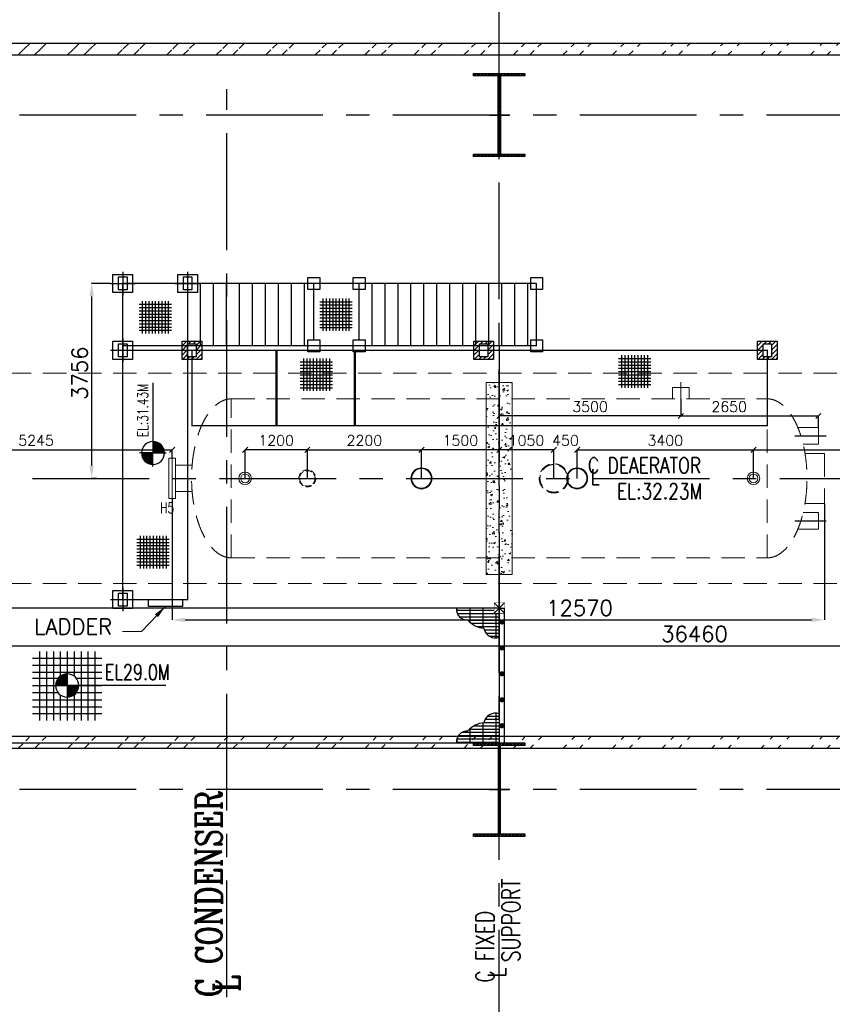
# Model space of a CAD drawing. Header units: inches. Extents: x 0 to 1544102, y -303681 to 23144100.
# Tile 58 of 256: x 229352 to 245015, y -196718 to -177741. Entities that reach past the tile are written whole.
import ezdxf

# ---------------------------------------------------------------- set-up
doc = ezdxf.new("R2010")
doc.units = ezdxf.units.IN
doc.header["$LTSCALE"] = 1800
doc.header["$MEASUREMENT"] = 0
for name, pattern in [('CENTER', [2, 1.25, -0.25, 0.25, -0.25]), ('DASHED', [0.75, 0.5, -0.25]), ('HIDDEN', [0.375, 0.25, -0.125]), ('HIDDEN2', [0.1875, 0.125, -0.0625])]:
    doc.linetypes.add(name, pattern=pattern)
doc.layers.get('0').update_dxf_attribs({"color": 253, "lineweight": 9})
for name, color, linetype in [('CEN', 2, 'CENTER'), ('COL', 1, 'Continuous'), ('DIM', 4, 'Continuous'), ('GRID', 251, 'CENTER'), ('STEEL', 231, 'Continuous'), ('TEXT', 3, 'Continuous'), ('WALL', 6, 'Continuous')]:
    doc.layers.add(name, color=color, linetype=linetype)
doc.layers.add('CONCRETE', color=145, linetype='Continuous', lineweight=15)
doc.layers.add('EQUIP', color=8, linetype='HIDDEN', lineweight=9)
doc.styles.add('COMPLEX', font='complex')
doc.styles.add('ROMANC', font='ROMANC.SHX')
doc.styles.add('ROMANS', font='romans.shx')
doc.styles.add('SIMPLEX', font='SIMPLEX.SHX')
doc.styles.get("Standard").update_dxf_attribs({"font": 'arial.ttf'})
doc.dimstyles.new('HALF', dxfattribs={"dimtxt": 200, "dimasz": 100, "dimexe": 0, "dimexo": 0, "dimgap": 80, "dimtad": 1, "dimdec": 0, "dimzin": 0, "dimdsep": 46, "dimtxsty": 'ROMANS', "dimblk": 'OBLIQUE', "dimcen": 0, "dimclrd": 256, "dimclre": 9, "dimclrt": 256, "dimadec": 0, "dimazin": 0, "dimtfac": 0.09, "dimtdec": 0, "dimtix": 1, "dimtofl": 0, "dimtmove": 0, "dimatfit": 3, "dimldrblk": 'DOT', "dimfxl": 1, "dimtolj": 1, "dimtzin": 0, "dimarcsym": 0})
doc.dimstyles.new('STANDARD1', dxfattribs={"dimtxt": 300, "dimasz": 250, "dimexe": 0, "dimexo": 0, "dimgap": 80, "dimtad": 1, "dimdec": 0, "dimzin": 0, "dimdsep": 46, "dimtxsty": 'ROMANS', "dimcen": 0, "dimclrd": 4, "dimclre": 4, "dimclrt": 7, "dimadec": 0, "dimazin": 0, "dimtfac": 0.09, "dimtdec": 0, "dimtix": 1, "dimtofl": 0, "dimtmove": 0, "dimatfit": 3, "dimfxl": 1, "dimtolj": 1, "dimtzin": 0, "dimarcsym": 0})
pattern_1 = [(45, (-320647.8, -240592.44), (-477.2971, 477.2971), []), (45, (-320329.6, -240592.44), (-477.2971, 477.2971), [])]

# ---------------------------------------------------------------- blocks, each defined once
blk = doc.blocks.new('C-ROW COLUMN')
at = {"layer": 'COL'}
h = blk.add_hatch(dxfattribs=at)
h.set_pattern_fill('ANSI31', color=256, scale=200, style=0)
h.set_pattern_definition([(45, (-1315.907, -6.545), (-17.6776695, 17.6776695), [])])
h.paths.add_polyline_path([(77950, 120865), (76960, 120865), (76960, 120820), (77950, 120820)])
h.paths.add_polyline_path([(77478, 120820), (77433, 120820), (77433, 119310), (77478, 119310)])
h.paths.add_polyline_path([(77950, 119310), (76960, 119310), (76960, 119265), (77950, 119265)])
at = {"layer": 'CEN'}
for p, q in [((77455, 119265), (77455, 120865)), ((77264, 120065), (77647, 120065))]:
    blk.add_line(p, q, dxfattribs=at)
at = {"layer": 'COL'}
for points in [[(76960, 120865), (77950, 120865), (77950, 120820), (76960, 120820)], [(77433, 120820), (77478, 120820), (77478, 119310), (77433, 119310)], [(76960, 119310), (77950, 119310), (77950, 119265), (76960, 119265)]]:
    blk.add_lwpolyline(points, close=True, dxfattribs=at)
blk = doc.blocks.new('B-ROW COLUMN')
at = {"layer": 'COL'}
h = blk.add_hatch(dxfattribs=at)
h.set_pattern_fill('ANSI31', color=256, scale=200, style=0)
h.set_pattern_definition([(45, (155648.048, 63141.767), (-17.67767, 17.67767), [])])
h.paths.add_polyline_path([(171095, 85178), (172085, 85178), (172085, 85128), (171095, 85128)])
h.paths.add_polyline_path([(171574, 86878), (171606, 86878), (171606, 85178), (171574, 85178)])
h.paths.add_polyline_path([(171095, 86928), (172085, 86928), (172085, 86878), (171095, 86878)])
blk.add_line((171590, 85128), (171590, 86928))
at = {"layer": 'CEN'}
for p, q in [((171590, 85128), (171590, 86928)), ((171399, 86028), (171782, 86028))]:
    blk.add_line(p, q, dxfattribs=at)
at = {"layer": 'COL'}
for points in [[(171095, 86928), (172085, 86928), (172085, 86878), (171095, 86878)], [(171574, 86878), (171606, 86878), (171606, 85178), (171574, 85178)], [(171095, 85178), (172085, 85178), (172085, 85128), (171095, 85128)]]:
    blk.add_lwpolyline(points, close=True, dxfattribs=at)
blk = doc.blocks.new('LEVEL')
at = {"flags": 128}
for points in [[(-533, 658), (-533, -676)], [(-400, 658), (-400, -676)], [(-267, 658), (-267, -676)], [(-267, 658), (-267, -676)], [(-133, 658), (-133, 181)], [(0, 658), (0, -676)], [(0, 658), (0, -676)], [(133, 658), (133, 181)], [(133, 658), (133, 181)], [(267, 658), (267, -676)], [(400, 658), (400, -676)], [(533, 658), (533, -676)], [(-667, 524), (667, 524)], [(-667, 391), (667, 391)], [(-667, 258), (667, 258)], [(-93, 205), (0, 205)], [(0, 0), (0, 264)], [(-667, 142), (-174, 142)], [(-667, 0), (667, 0)], [(-265, 0), (0, 0)], [(-225, 2), (0, 2)], [(-224, 25), (0, 25)], [(-220, 47), (0, 47)], [(-214, 70), (0, 70)], [(-205, 92), (0, 92)], [(-194, 115), (0, 115)], [(-178, 137), (0, 137)], [(-158, 160), (0, 160)], [(-132, 182), (0, 182)], [(1900, 0), (0, 0)], [(0, 0), (0, -261)], [(174, 142), (667, 142)], [(-667, -133), (-181, -133)], [(-133, -181), (-133, -676)], [(225, -2), (0, -2)], [(224, -25), (0, -25)], [(220, -47), (0, -47)], [(214, -70), (0, -70)], [(205, -92), (0, -92)], [(194, -115), (0, -115)], [(178, -137), (0, -137)], [(158, -160), (0, -160)], [(132, -182), (0, -182)], [(133, -181), (133, -676)], [(133, -181), (133, -676)], [(181, -133), (667, -133)], [(-667, -276), (667, -276)], [(93, -205), (0, -205)], [(-667, -409), (667, -409)], [(-667, -542), (667, -542)]]:
    blk.add_lwpolyline(points, dxfattribs=at)
for points in [[(0, 225, 0.414246), (-225, 0)], [(225, 0, 0.414258), (0, 225)], [(-225, 0, 0.414221), (0, -225)], [(0, -225, 0.414246), (225, 0)]]:
    blk.add_lwpolyline(points, format="xyb", dxfattribs=at)
at = {"flags": 4}
blk.add_attdef('LEVEL', (839, 107), '', height=300, dxfattribs=at)
blk = doc.blocks.new('*X15')
at = {"color": 0}
for p, q in [((36183, 29400), (36330, 29400)), ((36226, 29425), (36330, 29425)), ((36080, 29200), (36330, 29200)), ((36081, 29225), (36330, 29225)), ((36085, 29250), (36330, 29250)), ((36092, 29275), (36330, 29275)), ((36102, 29300), (36330, 29300)), ((36115, 29325), (36330, 29325)), ((36132, 29350), (36330, 29350)), ((36154, 29375), (36330, 29375))]:
    blk.add_line(p, q, dxfattribs=at)
blk = doc.blocks.new('LL')
for p, q in [((-711, 0), (-711, 423)), ((-1136, 0), (-711, 0)), ((1493, 0), (-711, 0)), ((-711, 0), (-711, -418))]:
    blk.add_line(p, q)
for start, end in [(90, 180), (0, 90), (180, 270), (270, 0)]:
    blk.add_arc((-711, 0), 360, start, end)
at = {"xscale": 1.439999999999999, "yscale": 1.439999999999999, "zscale": 1.439999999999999}
blk.add_blockref('*X15', (-53026, -42044), dxfattribs=at)
at = {"xscale": 1.439999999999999, "yscale": 1.439999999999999, "zscale": 1.439999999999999, "rotation": 180}
blk.add_blockref('*X15', (51604, 42044), dxfattribs=at)
at = {"flags": 4}
blk.add_attdef('LEVEL', (-222, 154), '', height=432, dxfattribs=at)
blk = doc.blocks.new('*D306')
at = {"layer": 'DIM', "color": 4, "lineweight": -2, "transparency": 16777216}
for p, q in [((256826, -186469), (256826, -189809)), ((220366, -186969), (220366, -189809)), ((220616, -189809), (256576, -189809))]:
    blk.add_line(p, q, dxfattribs=at)
at = {"layer": 'DIM', "color": 4, "transparency": 16777216}
for points in [[(220616, -189767), (220616, -189851), (220366, -189809)], [(256576, -189767), (256576, -189851), (256826, -189809)]]:
    blk.add_solid(points, dxfattribs=at)
at = {"layer": 'DIM', "color": 7, "transparency": 16777216, "insert": (242360, -189579), "char_height": 300, "attachment_point": 5, "style": 'ROMANS'}
blk.add_mtext('\\A1;36460', dxfattribs=at)
blk = doc.blocks.new('*D524')
at = {"layer": 'DIM', "color": 4, "lineweight": -2, "transparency": 16777216}
for p, q in [((232291, -186969), (232291, -189309)), ((244861, -187064), (244861, -189309)), ((232541, -189309), (244611, -189309))]:
    blk.add_line(p, q, dxfattribs=at)
at = {"layer": 'DIM', "color": 4, "transparency": 16777216}
for points in [[(232541, -189267), (232541, -189351), (232291, -189309)], [(244611, -189267), (244611, -189351), (244861, -189309)]]:
    blk.add_solid(points, dxfattribs=at)
at = {"layer": 'DIM', "color": 7, "transparency": 16777216, "insert": (240142, -189079), "char_height": 300, "attachment_point": 5, "style": 'ROMANS'}
blk.add_mtext('\\A1;12570', dxfattribs=at)
blk = doc.blocks.new('*D308')
at = {"layer": 'DIM', "color": 4, "lineweight": -2, "transparency": 16777216}
for p, q in [((231099, -182825), (230739, -182825)), ((230739, -183075), (230739, -186331)), ((230839, -186581), (230739, -186581))]:
    blk.add_line(p, q, dxfattribs=at)
at = {"layer": 'DIM', "color": 4, "transparency": 16777216}
for points in [[(230697, -183075), (230781, -183075), (230739, -182825)], [(230697, -186331), (230781, -186331), (230739, -186581)]]:
    blk.add_solid(points, dxfattribs=at)
at = {"layer": 'DIM', "color": 7, "transparency": 16777216, "insert": (230509, -184553), "char_height": 300, "attachment_point": 5, "rotation": 90, "style": 'ROMANS'}
blk.add_mtext('\\A1;3756', dxfattribs=at)
blk = doc.blocks.new('_Oblique')
at = {"color": 0, "linetype": 'ByBlock', "lineweight": -2}
blk.add_line((-0.5, -0.5), (0.5, 0.5), dxfattribs=at)
blk = doc.blocks.new('*D328')
at = {"layer": 'DIM', "color": 9, "lineweight": -2, "transparency": 16777216}
for p, q in [((238596, -185252), (238596, -185379)), ((242096, -185252), (242096, -185379))]:
    blk.add_line(p, q, dxfattribs=at)
at = {"layer": 'DIM', "lineweight": -2, "transparency": 16777216}
blk.add_line((242096, -185379), (238596, -185379), dxfattribs=at)
at = {"layer": 'DIM', "lineweight": -2, "transparency": 16777216, "xscale": 100, "yscale": 100, "zscale": 100, "rotation": 180}
blk.add_blockref('_Oblique', (238596, -185379), dxfattribs=at)
at = {"layer": 'DIM', "lineweight": -2, "transparency": 16777216, "xscale": 100, "yscale": 100, "zscale": 100}
blk.add_blockref('_Oblique', (242096, -185379), dxfattribs=at)
at = {"layer": 'DIM', "transparency": 16777216, "insert": (240346, -185199), "char_height": 200, "attachment_point": 5, "style": 'ROMANS'}
blk.add_mtext('\\A1;3500', dxfattribs=at)
blk = doc.blocks.new('_Dot')
at = {"color": 0, "linetype": 'ByBlock', "lineweight": -2}
blk.add_line((-0.5, 0), (-1, 0), dxfattribs=at)
at = {"color": 0, "linetype": 'ByBlock', "const_width": 0.5}
blk.add_lwpolyline([(-0.25, 0, 1), (0.25, 0, 1)], format="xyb", close=True, dxfattribs=at)
blk = doc.blocks.new('*D329')
at = {"layer": 'DIM', "color": 9, "lineweight": -2, "transparency": 16777216}
for p, q in [((238596, -186131), (238596, -186031)), ((239646, -186581), (239646, -186031))]:
    blk.add_line(p, q, dxfattribs=at)
at = {"layer": 'DIM', "lineweight": -2, "transparency": 16777216}
blk.add_line((239646, -186031), (238596, -186031), dxfattribs=at)
at = {"layer": 'DIM', "lineweight": -2, "transparency": 16777216, "xscale": 100, "yscale": 100, "zscale": 100, "rotation": 180}
blk.add_blockref('_Oblique', (238596, -186031), dxfattribs=at)
at = {"layer": 'DIM', "lineweight": -2, "transparency": 16777216, "xscale": 100, "yscale": 100, "zscale": 100}
blk.add_blockref('_Oblique', (239646, -186031), dxfattribs=at)
at = {"layer": 'DIM', "transparency": 16777216, "insert": (239121, -185851), "char_height": 200, "attachment_point": 5, "style": 'ROMANS'}
blk.add_mtext('\\A1;1050', dxfattribs=at)
blk = doc.blocks.new('*D330')
at = {"layer": 'DIM', "color": 9, "lineweight": -2, "transparency": 16777216}
for p, q in [((234896, -186581), (234896, -186031)), ((237096, -186131), (237096, -186031))]:
    blk.add_line(p, q, dxfattribs=at)
at = {"layer": 'DIM', "lineweight": -2, "transparency": 16777216}
blk.add_line((234896, -186031), (237096, -186031), dxfattribs=at)
at = {"layer": 'DIM', "lineweight": -2, "transparency": 16777216, "xscale": 100, "yscale": 100, "zscale": 100, "rotation": 180}
blk.add_blockref('_Oblique', (234896, -186031), dxfattribs=at)
at = {"layer": 'DIM', "lineweight": -2, "transparency": 16777216, "xscale": 100, "yscale": 100, "zscale": 100}
blk.add_blockref('_Oblique', (237096, -186031), dxfattribs=at)
at = {"layer": 'DIM', "transparency": 16777216, "insert": (235996, -185851), "char_height": 200, "attachment_point": 5, "style": 'ROMANS'}
blk.add_mtext('\\A1;2200', dxfattribs=at)
blk = doc.blocks.new('*D332')
at = {"layer": 'DIM', "color": 9, "lineweight": -2, "transparency": 16777216}
for p, q in [((227046, -186581), (227046, -186031)), ((232291, -186194), (232291, -186031))]:
    blk.add_line(p, q, dxfattribs=at)
at = {"layer": 'DIM', "lineweight": -2, "transparency": 16777216}
blk.add_line((227046, -186031), (232291, -186031), dxfattribs=at)
at = {"layer": 'DIM', "lineweight": -2, "transparency": 16777216, "xscale": 100, "yscale": 100, "zscale": 100, "rotation": 180}
blk.add_blockref('_Oblique', (227046, -186031), dxfattribs=at)
at = {"layer": 'DIM', "lineweight": -2, "transparency": 16777216, "xscale": 100, "yscale": 100, "zscale": 100}
blk.add_blockref('_Oblique', (232291, -186031), dxfattribs=at)
at = {"layer": 'DIM', "transparency": 16777216, "insert": (229668, -185851), "char_height": 200, "attachment_point": 5, "style": 'ROMANS'}
blk.add_mtext('\\A1;5245', dxfattribs=at)
blk = doc.blocks.new('*D336')
at = {"layer": 'DIM', "lineweight": -2, "transparency": 16777216}
for p, q in [((239646, -186031), (239546, -186031)), ((240096, -186031), (240196, -186031))]:
    blk.add_line(p, q, dxfattribs=at)
at = {"layer": 'DIM', "color": 9, "lineweight": -2, "transparency": 16777216}
for p, q in [((239646, -186581), (239646, -186031)), ((240096, -186581), (240096, -186031))]:
    blk.add_line(p, q, dxfattribs=at)
at = {"layer": 'DIM', "lineweight": -2, "transparency": 16777216, "xscale": 100, "yscale": 100, "zscale": 100}
blk.add_blockref('_Oblique', (239646, -186031), dxfattribs=at)
at = {"layer": 'DIM', "lineweight": -2, "transparency": 16777216, "xscale": 100, "yscale": 100, "zscale": 100, "rotation": 180}
blk.add_blockref('_Oblique', (240096, -186031), dxfattribs=at)
at = {"layer": 'DIM', "transparency": 16777216, "insert": (239871, -185851), "char_height": 200, "attachment_point": 5, "style": 'ROMANS'}
blk.add_mtext('\\A1;450', dxfattribs=at)
blk = doc.blocks.new('*D337')
at = {"layer": 'DIM', "color": 9, "lineweight": -2, "transparency": 16777216}
for p, q in [((240096, -186581), (240096, -186031)), ((243496, -186581), (243496, -186031))]:
    blk.add_line(p, q, dxfattribs=at)
at = {"layer": 'DIM', "lineweight": -2, "transparency": 16777216}
blk.add_line((240096, -186031), (243496, -186031), dxfattribs=at)
at = {"layer": 'DIM', "lineweight": -2, "transparency": 16777216, "xscale": 100, "yscale": 100, "zscale": 100, "rotation": 180}
blk.add_blockref('_Oblique', (240096, -186031), dxfattribs=at)
at = {"layer": 'DIM', "lineweight": -2, "transparency": 16777216, "xscale": 100, "yscale": 100, "zscale": 100}
blk.add_blockref('_Oblique', (243496, -186031), dxfattribs=at)
at = {"layer": 'DIM', "transparency": 16777216, "insert": (241796, -185851), "char_height": 200, "attachment_point": 5, "style": 'ROMANS'}
blk.add_mtext('\\A1;3400', dxfattribs=at)
blk = doc.blocks.new('*D338')
at = {"layer": 'DIM', "color": 9, "lineweight": -2, "transparency": 16777216}
for p, q in [((242096, -185049), (242096, -185379)), ((244746, -185599), (244746, -185379))]:
    blk.add_line(p, q, dxfattribs=at)
at = {"layer": 'DIM', "lineweight": -2, "transparency": 16777216}
blk.add_line((242096, -185379), (244746, -185379), dxfattribs=at)
at = {"layer": 'DIM', "lineweight": -2, "transparency": 16777216, "xscale": 100, "yscale": 100, "zscale": 100, "rotation": 180}
blk.add_blockref('_Oblique', (242096, -185379), dxfattribs=at)
at = {"layer": 'DIM', "lineweight": -2, "transparency": 16777216, "xscale": 100, "yscale": 100, "zscale": 100}
blk.add_blockref('_Oblique', (244746, -185379), dxfattribs=at)
at = {"layer": 'DIM', "transparency": 16777216, "insert": (243027, -185199), "char_height": 200, "attachment_point": 5, "style": 'ROMANS'}
blk.add_mtext('\\A1;2650', dxfattribs=at)
blk = doc.blocks.new('*D339')
at = {"layer": 'DIM', "color": 9, "lineweight": -2, "transparency": 16777216}
for p, q in [((237096, -186581), (237096, -186031)), ((238596, -186131), (238596, -186031))]:
    blk.add_line(p, q, dxfattribs=at)
at = {"layer": 'DIM', "lineweight": -2, "transparency": 16777216}
blk.add_line((238596, -186031), (237096, -186031), dxfattribs=at)
at = {"layer": 'DIM', "lineweight": -2, "transparency": 16777216, "xscale": 100, "yscale": 100, "zscale": 100, "rotation": 180}
blk.add_blockref('_Oblique', (237096, -186031), dxfattribs=at)
at = {"layer": 'DIM', "lineweight": -2, "transparency": 16777216, "xscale": 100, "yscale": 100, "zscale": 100}
blk.add_blockref('_Oblique', (238596, -186031), dxfattribs=at)
at = {"layer": 'DIM', "transparency": 16777216, "insert": (237846, -185851), "char_height": 200, "attachment_point": 5, "style": 'ROMANS'}
blk.add_mtext('\\A1;1500', dxfattribs=at)
blk = doc.blocks.new('*D340')
at = {"layer": 'DIM', "color": 9, "lineweight": -2, "transparency": 16777216}
for p, q in [((233696, -186581), (233696, -186031)), ((234896, -186581), (234896, -186031))]:
    blk.add_line(p, q, dxfattribs=at)
at = {"layer": 'DIM', "lineweight": -2, "transparency": 16777216}
blk.add_line((234896, -186031), (233696, -186031), dxfattribs=at)
at = {"layer": 'DIM', "lineweight": -2, "transparency": 16777216, "xscale": 100, "yscale": 100, "zscale": 100, "rotation": 180}
blk.add_blockref('_Oblique', (233696, -186031), dxfattribs=at)
at = {"layer": 'DIM', "lineweight": -2, "transparency": 16777216, "xscale": 100, "yscale": 100, "zscale": 100}
blk.add_blockref('_Oblique', (234896, -186031), dxfattribs=at)
at = {"layer": 'DIM', "transparency": 16777216, "insert": (234296, -185851), "char_height": 200, "attachment_point": 5, "style": 'ROMANS'}
blk.add_mtext('\\A1;1200', dxfattribs=at)
blk = doc.blocks.new('*D341')
at = {"layer": 'DIM', "color": 9, "lineweight": -2, "transparency": 16777216}
for p, q in [((243496, -186581), (243496, -186031)), ((251096, -186581), (251096, -186031))]:
    blk.add_line(p, q, dxfattribs=at)
at = {"layer": 'DIM', "lineweight": -2, "transparency": 16777216}
blk.add_line((243496, -186031), (251096, -186031), dxfattribs=at)
at = {"layer": 'DIM', "lineweight": -2, "transparency": 16777216, "xscale": 100, "yscale": 100, "zscale": 100, "rotation": 180}
blk.add_blockref('_Oblique', (243496, -186031), dxfattribs=at)
at = {"layer": 'DIM', "lineweight": -2, "transparency": 16777216, "xscale": 100, "yscale": 100, "zscale": 100}
blk.add_blockref('_Oblique', (251096, -186031), dxfattribs=at)
at = {"layer": 'DIM', "transparency": 16777216, "insert": (247296, -185851), "char_height": 200, "attachment_point": 5, "style": 'ROMANS'}
blk.add_mtext('\\A1;7600', dxfattribs=at)
blk = doc.blocks.new('DEAERATOR')
at = {"layer": 'STEEL'}
h = blk.add_hatch(dxfattribs=at)
h.set_pattern_fill('GRATE', color=256, scale=2000, style=0)
h.set_pattern_definition([(180, (51782.85, -61624.856), (0, 62.5), []), (90, (51782.85, -61624.86), (250, 2e-14), [])])
h.paths.add_polyline_path([(-822, -2500), (-100, -2500), (-100, -2600), (0, -2600), (0, -3064, -0.462085), (-298, -2887, -0.199569), (-607, -2730, -0.476741)])
h = blk.add_hatch(dxfattribs=at)
h.set_pattern_fill('GRATE', color=256, scale=2000, style=0)
h.set_pattern_definition([(180, (51782.85, 54024.906), (0, -62.5), []), (270, (51782.85, 54024.9), (250, -2e-14), [])])
edge = h.paths.add_edge_path()
edge.add_line((-822, -5100), (-100, -5100))
edge.add_line((-100, -5100), (0, -5100))
edge.add_line((0, -5100), (0, -5000))
edge.add_line((0, -5000), (0, -4536))
edge.add_arc((-74, -4751), 227, 71.0952, 170.2989)
edge.add_arc((-264, -5163), 452, 94.298, 139.4428)
edge.add_arc((-621, -5072), 203, 86.0733, 188.0294)
at = {"layer": 'WALL'}
h = blk.add_hatch(dxfattribs=at)
h.set_pattern_fill('ANSI31', color=8, scale=500, angle=180, style=0)
h.set_pattern_definition([(225, (-436743.775, -43527.626), (44.194174, -44.194174), [])])
h.paths.add_polyline_path([(-5735, 2643), (-6115, 2643), (-6115, 2293), (-5735, 2293)])
h.paths.add_polyline_path([(-5843, 2343), (-6007, 2343), (-6007, 2593), (-5843, 2593)], flags=16)
h = blk.add_hatch(dxfattribs=at)
h.set_pattern_fill('ANSI31', color=8, scale=500, angle=180, style=0)
h.set_pattern_definition([(225, (-431118.775, -43527.626), (44.194174, -44.194174), [])])
h.paths.add_polyline_path([(-110, 2643), (-490, 2643), (-490, 2293), (-110, 2293)])
h.paths.add_polyline_path([(-218, 2343), (-382, 2343), (-382, 2593), (-218, 2593)], flags=16)
h = blk.add_hatch(dxfattribs=at)
h.set_pattern_fill('ANSI31', color=8, scale=500, angle=180, style=0)
h.set_pattern_definition([(225, (-425653.775, -43527.626), (44.194174, -44.194174), [])])
h.paths.add_polyline_path([(5355, 2643), (4975, 2643), (4975, 2293), (5355, 2293)])
h.paths.add_polyline_path([(5247, 2343), (5083, 2343), (5083, 2593), (5247, 2593)], flags=16)
for p, q in [((3338, 1750), (3338, 1532)), ((3662, 1750), (3338, 1750)), ((3500, 1854), (3500, 1329)), ((3662, 1750), (3662, 1532))]:
    blk.add_line(p, q)
for centre, radius in [((-1500, 0), 203), ((1500, 0), 203), ((-4900, 0), 121), ((-4900, 0), 84), ((-1500, 0), 189), ((1500, 0), 189), ((4900, 0), 121), ((4900, 0), 84)]:
    blk.add_circle(centre, radius)
at = {"linetype": 'HIDDEN2'}
for radius in [280, 266]:
    blk.add_circle((1050, 0), radius, dxfattribs=at)
at = {"linetype": 'HIDDEN2', "ltscale": 0.5}
for radius in [162, 149]:
    blk.add_circle((-3700, 0), radius, dxfattribs=at)
at = {"layer": 'CEN'}
for p, q in [((0, 2558), (0, -2511)), ((5693, 820), (6298, 820)), ((-23396, 0), (18548, 0)), ((5693, -820), (6298, -820))]:
    blk.add_line(p, q, dxfattribs=at)
at = {"layer": 'COL', "linetype": 'DASHED'}
for p, q in [((-7257, 3981), (-7257, 3531)), ((-6007, 3981), (-6007, 3531)), ((-7497, 3756), (-7017, 3756)), ((-6247, 3756), (-5767, 3756)), ((-7257, 2693), (-7257, 2243)), ((-7497, 2468), (-7017, 2468)), ((-7257, -2111), (-7257, -2561)), ((-7497, -2336), (-7017, -2336))]:
    blk.add_line(p, q, dxfattribs=at)
at = {"layer": 'COL'}
for p, q in [((100, -2400), (-100, -2600)), ((-100, -2400), (100, -2600))]:
    blk.add_line(p, q, dxfattribs=at)
at = {"layer": 'COL', "linetype": 'DASHED'}
for points in [[(-7067, 3581), (-7447, 3581), (-7447, 3931), (-7067, 3931)], [(-7175, 3631), (-7339, 3631), (-7339, 3881), (-7175, 3881)], [(-5817, 3581), (-6197, 3581), (-6197, 3931), (-5817, 3931)], [(-5925, 3631), (-6089, 3631), (-6089, 3881), (-5925, 3881)], [(-3462, 3641), (-3692, 3641), (-3692, 3871), (-3462, 3871)], [(-2587, 3641), (-2817, 3641), (-2817, 3871), (-2587, 3871)], [(835, 3641), (605, 3641), (605, 3871), (835, 3871)], [(-3462, 2441), (-3692, 2441), (-3692, 2671), (-3462, 2671)], [(-2587, 2441), (-2817, 2441), (-2817, 2671), (-2587, 2671)], [(835, 2441), (605, 2441), (605, 2671), (835, 2671)], [(-7067, 2293), (-7447, 2293), (-7447, 2643), (-7067, 2643)], [(-7175, 2343), (-7339, 2343), (-7339, 2593), (-7175, 2593)], [(-5735, 2293), (-6115, 2293), (-6115, 2643), (-5735, 2643)], [(-5843, 2343), (-6007, 2343), (-6007, 2593), (-5843, 2593)], [(-110, 2293), (-490, 2293), (-490, 2643), (-110, 2643)], [(-218, 2343), (-382, 2343), (-382, 2593), (-218, 2593)], [(5355, 2293), (4975, 2293), (4975, 2643), (5355, 2643)], [(5247, 2343), (5083, 2343), (5083, 2593), (5247, 2593)], [(-7067, -2511), (-7447, -2511), (-7447, -2161), (-7067, -2161)], [(-7175, -2461), (-7339, -2461), (-7339, -2211), (-7175, -2211)]]:
    blk.add_lwpolyline(points, close=True, dxfattribs=at)
at = {"layer": 'COL', "const_width": 10}
blk.add_lwpolyline([(-100, -2600), (100, -2600), (100, -2400), (-100, -2400)], close=True, dxfattribs=at)
at = {"layer": 'EQUIP'}
for p, q in [((-16895, 2028), (16895, 2028)), ((-5165, 1532), (5165, 1532)), ((-5165, -1532), (-5165, 1532)), ((5165, -1532), (5165, 1532)), ((5165, -1532), (5165, 1532)), ((5753, 982), (6150, 982)), ((6150, 982), (6150, 658)), ((5857, 658), (6150, 658)), ((5892, 482), (6265, 482)), ((6265, 482), (6265, -482)), ((5892, -482), (6265, -482)), ((5857, -658), (6150, -658)), ((6150, -658), (6150, -982)), ((5753, -982), (6150, -982)), ((-5165, -1532), (5165, -1532)), ((-16895, -2028), (16895, -2028))]:
    blk.add_line(p, q, dxfattribs=at)
at = {"layer": 'EQUIP', "linetype": 'DASHED'}
for p, q in [((-6369, 388), (-6369, -388)), ((-6369, 388), (-6305, 388)), ((-6305, 388), (-6305, -388)), ((-6241, 388), (-6305, 388)), ((-6241, 388), (-6241, -388)), ((-5920, 254), (-6241, 254)), ((-5920, -254), (-6241, -254)), ((-6305, -388), (-6369, -388)), ((-6305, -388), (-6241, -388))]:
    blk.add_line(p, q, dxfattribs=at)
at = {"layer": 'EQUIP', "extrusion": (0, 0, -1)}
blk.add_ellipse((-5165, 0), major_axis=(0, 1532), ratio=0.5, start_param=3.141593, end_param=6.283185, dxfattribs=at)
at = {"layer": 'EQUIP'}
blk.add_ellipse((5165, 0), major_axis=(0, 1532), ratio=0.5, start_param=3.141593, end_param=6.283185, dxfattribs=at)
at = {"layer": 'STEEL'}
for p, q in [((-5757, 2556), (-5757, 3756)), ((-5507, 2556), (-5507, 3756)), ((-5257, 2556), (-5257, 3756)), ((-5007, 2556), (-5007, 3756)), ((-4757, 2556), (-4757, 3756)), ((-4507, 2556), (-4507, 3756)), ((-4257, 2556), (-4257, 3756)), ((-4007, 2556), (-4007, 3756)), ((-3757, 2556), (-3757, 3756)), ((-3577, 2671), (-3577, 3756)), ((-2702, 2671), (-2702, 3756)), ((-2452, 2556), (-2452, 3756)), ((-2202, 2556), (-2202, 3756)), ((-1952, 2556), (-1952, 3756)), ((-1702, 2556), (-1702, 3756)), ((-1452, 2556), (-1452, 3756)), ((-1202, 2556), (-1202, 3756)), ((-952, 2556), (-952, 3756)), ((-702, 2556), (-702, 3756)), ((-452, 2556), (-452, 3756)), ((-202, 2556), (-202, 3756)), ((48, 2556), (48, 3756)), ((298, 2556), (298, 3756)), ((548, 2556), (548, 3756)), ((720, 2556), (720, 3756)), ((0, -2500), (100, -2500)), ((100, -5100), (100, -2500))]:
    blk.add_line(p, q, dxfattribs=at)
at = {"layer": 'STEEL', "const_width": 25}
for points in [[(-6007, -2336), (-7257, -2336), (-7257, 3756), (-6007, 3756)], [(0, -5100), (-10500, -5100), (-10500, -2500), (0, -2500)]]:
    blk.add_lwpolyline(points, close=True, dxfattribs=at)
at = {"layer": 'STEEL'}
for points, const_width in [([(720, 3756), (-6007, 3756)], 25), ([(-7257, 2556), (720, 2556)], 25), ([(-5925, 2468), (-5925, 1018), (5165, 1018), (5165, 2468), (-7257, 2468)], 25), ([(-4295, 2468), (-4295, 1018)], 50), ([(-2785, 2468), (-2785, 1018)], 50)]:
    blk.add_lwpolyline(points, dxfattribs=dict(at, const_width=const_width))
at = {"layer": 'STEEL', "flags": 128}
for points in [[(-6881, 3416), (-6881, 2791)], [(-6818, 3416), (-6818, 2791)], [(-6756, 3416), (-6756, 2791)], [(-6693, 3416), (-6693, 2791)], [(-6631, 3416), (-6631, 2791)], [(-6568, 3416), (-6568, 2791)], [(-6506, 3416), (-6506, 2791)], [(-6443, 3416), (-6443, 2791)], [(-6381, 3416), (-6381, 2791)], [(-3399, 3467), (-3399, 2842)], [(-3336, 3467), (-3336, 2842)], [(-3274, 3467), (-3274, 2842)], [(-3211, 3467), (-3211, 2842)], [(-3149, 3467), (-3149, 2842)], [(-3086, 3467), (-3086, 2842)], [(-3024, 3467), (-3024, 2842)], [(-2961, 3467), (-2961, 2842)], [(-2899, 3467), (-2899, 2842)], [(-6943, 3354), (-6318, 3354)], [(-6943, 3291), (-6318, 3291)], [(-6943, 3229), (-6318, 3229)], [(-3461, 3405), (-2836, 3405)], [(-3461, 3342), (-2836, 3342)], [(-3461, 3280), (-2836, 3280)], [(-6943, 3166), (-6318, 3166)], [(-6943, 3104), (-6318, 3104)], [(-6943, 3041), (-6318, 3041)], [(-3461, 3217), (-2836, 3217)], [(-3461, 3155), (-2836, 3155)], [(-3461, 3092), (-2836, 3092)], [(-6943, 2979), (-6318, 2979)], [(-6943, 2916), (-6318, 2916)], [(-6943, 2854), (-6318, 2854)], [(-3461, 3030), (-2836, 3030)], [(-3461, 2967), (-2836, 2967)], [(-3461, 2905), (-2836, 2905)], [(-3775, 2309), (-3775, 1684)], [(-3712, 2309), (-3712, 1684)], [(-3650, 2309), (-3650, 1684)], [(-3587, 2309), (-3587, 1684)], [(-3525, 2309), (-3525, 1684)], [(-3462, 2309), (-3462, 1684)], [(-3400, 2309), (-3400, 1684)], [(-3337, 2309), (-3337, 1684)], [(-3275, 2309), (-3275, 1684)], [(2295, 2309), (2920, 2309)], [(2357, 2372), (2357, 1747)], [(2420, 2372), (2420, 1747)], [(2482, 2372), (2482, 1747)], [(2545, 2372), (2545, 1747)], [(2607, 2372), (2607, 1747)], [(2670, 2372), (2670, 1747)], [(2732, 2372), (2732, 1747)], [(2795, 2372), (2795, 1747)], [(2857, 2372), (2857, 1747)], [(-3837, 2247), (-3212, 2247)], [(-3837, 2184), (-3212, 2184)], [(-3837, 2122), (-3212, 2122)], [(2295, 2247), (2920, 2247)], [(2295, 2184), (2920, 2184)], [(2295, 2122), (2920, 2122)], [(-3837, 2059), (-3212, 2059)], [(-3837, 1997), (-3212, 1997)], [(-3837, 1934), (-3212, 1934)], [(2295, 2059), (2920, 2059)], [(2295, 1997), (2920, 1997)], [(2295, 1934), (2920, 1934)], [(-3837, 1872), (-3212, 1872)], [(-3837, 1809), (-3212, 1809)], [(-3837, 1747), (-3212, 1747)], [(2295, 1872), (2920, 1872)], [(2295, 1809), (2920, 1809)], [(-6923, -1110), (-6923, -1735)], [(-6860, -1110), (-6860, -1735)], [(-6798, -1110), (-6798, -1735)], [(-6735, -1110), (-6735, -1735)], [(-6673, -1110), (-6673, -1735)], [(-6610, -1110), (-6610, -1735)], [(-6548, -1110), (-6548, -1735)], [(-6485, -1110), (-6485, -1735)], [(-6423, -1110), (-6423, -1735)], [(-6985, -1172), (-6360, -1172)], [(-6985, -1235), (-6360, -1235)], [(-6985, -1297), (-6360, -1297)], [(-6985, -1360), (-6360, -1360)], [(-6985, -1422), (-6360, -1422)], [(-6985, -1485), (-6360, -1485)], [(-6985, -1547), (-6360, -1547)], [(-6985, -1610), (-6360, -1610)], [(-6985, -1672), (-6360, -1672)]]:
    blk.add_lwpolyline(points, dxfattribs=at)
at = {"layer": 'STEEL'}
blk.add_lwpolyline([(-6764, -2336), (-6108, -2336), (-6108, -2467), (-6764, -2467)], close=True, dxfattribs=at)
at = {"layer": 'STEEL', "const_width": 50}
for points in [[(75, -2768, -1), (25, -2768, -1)], [(75, -3268, -1), (25, -3268, -1)], [(75, -3768, -1), (25, -3768, -1)], [(75, -4268, -1), (25, -4268, -1)], [(75, -4768, -1), (25, -4768, -1)]]:
    blk.add_lwpolyline(points, format="xyb", close=True, dxfattribs=at)
at = {"layer": 'STEEL'}
for centre, radius, start, end in [((-621, -2528), 203, 171.9706, 273.9267), ((-264, -2437), 452, 220.5572, 265.702), ((-74, -2849), 227, 189.7011, 288.9048), ((-74, -4751), 227, 71.0952, 170.2989), ((-264, -5163), 452, 94.298, 139.4428), ((-621, -5072), 203, 86.0733, 188.0294)]:
    blk.add_arc(centre, radius, start, end, dxfattribs=at)
at = {"layer": 'TEXT'}
for s, height, style, width, p in [('C DEAERATOR ', 300, 'COMPLEX', 0.8, (1709, 100)), ('L', 300, 'COMPLEX', 0.8, (1762, -125)), ('EL:32.23M', 300, 'SIMPLEX', 0.8, (2268, -400)), ('H5', 200, 'ROMANS', 0.75, (-6537, -668))]:
    blk.add_text(s, height=height, dxfattribs=dict(at, style=style, width=width)).set_placement(p)
at = {"layer": 'TEXT', "style": 'SIMPLEX'}
blk.add_text('LADDER', height=300, dxfattribs=at).set_placement((-8966, -3008))
at = {"layer": 'DIM'}
blk.add_leader([(-6436, -2467), (-6899, -2954), (-7261, -2954)], dimstyle='STANDARD1', dxfattribs=at)

msp = doc.modelspace()

# ---------------------------------------------------------------- hatches: boundary and pattern name
h = msp.add_hatch()
h.set_pattern_fill('ANSI32', color=256, scale=1800, style=0)
h.set_pattern_definition(pattern_1)
edge = h.paths.add_edge_path()
edge.add_line((181169.57, -178191.1), (206945.97, -178191.1))
edge.add_line((181169.57, -178421.1), (206945.97, -178421.1))
edge.add_line((164695.97, -178191.1), (179169.57, -178191.1))
edge.add_line((164695.97, -178421.1), (179169.57, -178421.1))
edge.add_line((208445.97, -178191.1), (254145.97, -178191.1))
edge.add_line((208445.97, -178421.1), (254145.97, -178421.1))
edge.add_line((255255.97, -178191.1), (272835.97, -178191.1))
edge.add_line((255255.97, -178421.1), (272605.97, -178421.1))
edge.add_line((272835.97, -184617.97), (272835.97, -178191.1))
edge.add_line((272605.97, -184594.56), (272605.97, -178421.1))
h = msp.add_hatch()
h.set_pattern_fill('ANSI32', color=256, scale=1800, style=0)
h.set_pattern_definition(pattern_1)
edge = h.paths.add_edge_path()
edge.add_line((157279.99, -191551.1), (272605.97, -191551.1))
edge.add_line((157495.97, -191781.1), (272835.97, -191781.1))
at = {"layer": 'CONCRETE'}
h = msp.add_hatch(dxfattribs=at)
h.set_pattern_fill('AR-CONC', color=256, scale=50, style=0)
h.set_pattern_definition([(50, (146293.92, -237801.18), (358.6301, -31.3761), [37.5, -412.5]), (355, (146293.92, -237801.18), (-69.3757, 376.0961), [30, -330]), (100.4514, (146323.8, -237803.8), (289.2547, 344.7198), [31.8701, -350.571]), (46.1842, (146293.9, -237701.18), (533.6205, -82.7595), [56.25, -618.75]), (96.6356, (146338.4, -237708.07), (467.3314, 487.059), [47.8051, -525.8565]), (351.1842, (146293.9, -237701.2), (467.331, 487.0593), [45, -495]), (21, (146343.92, -237726.18), (298.4535, -201.30945), [37.5, -412.5]), (326, (146343.92, -237726.18), (121.6577, 362.575), [30, -330]), (71.4514, (146368.8, -237742.95), (420.1113, 161.2652), [31.8701, -350.571]), (37.5, (146293.92, -237801.18), (6.07993, 166.44693), [0, -326, 0, -335, 0, -331.25]), (7.5, (146293.92, -237801.18), (131.53477, 197.20586), [0, -191, 0, -318.5, 0, -126.25]), (327.5, (146182.42, -237801.18), (266.91122, -11.27744), [0, -125, 0, -390, 0, -517.5]), (317.5, (146132.42, -237801.18), (291.5931, 50.0525), [0, -162.5, 0, -259, 0, -367.5])])
h.paths.add_polyline_path([(238345.97, -184731.1), (238345.97, -186581.1), (238595.97, -186581.1), (238595.97, -184731.1)])
h.paths.add_polyline_path([(238345.97, -186581.1), (238345.97, -188431.1), (238595.97, -188431.1), (238595.97, -186581.1)])
h.paths.add_polyline_path([(238845.97, -186581.1), (238845.97, -184731.1), (238595.97, -184731.1), (238595.97, -186581.1)])
h.paths.add_polyline_path([(238845.97, -188431.1), (238845.97, -186581.1), (238595.97, -186581.1), (238595.97, -188431.1)])

# ---------------------------------------------------------------- linework, layer by layer
at = {"layer": 'CEN'}
msp.add_line((233345.97, -196581.1), (233345.97, -179081.1), dxfattribs=at)
at = {"layer": 'CONCRETE'}
msp.add_lwpolyline([(238345.97, -184731.1), (238845.97, -184731.1), (238845.97, -188431.1), (238345.97, -188431.1)], close=True, dxfattribs=at)
at = {"layer": 'GRID'}
for p, q in [((238595.97, -204730.69), (238595.97, -176149.95)), ((278395.97, -179581.1), (19295.97, -179581.1)), ((278395.97, -192581.1), (19295.97, -192581.1))]:
    msp.add_line(p, q, dxfattribs=at)
at = {"layer": 'WALL'}
for p, q in [((208445.97, -178191.1), (254145.97, -178191.1)), ((208445.97, -178421.1), (254145.97, -178421.1)), ((157279.99, -191551.1), (272605.97, -191551.1)), ((157495.97, -191781.1), (272835.97, -191781.1))]:
    msp.add_line(p, q, dxfattribs=at)

# ---------------------------------------------------------------- block references
for name, p in [('C-ROW COLUMN', (161140.53, -299646.24)), ('DEAERATOR', (238595.97, -186581.1)), ('B-ROW COLUMN', (67005.74, -278608.72))]:
    msp.add_blockref(name, p)
at = {"layer": 'STEEL'}
ref = msp.add_blockref('LEVEL', (230267.38, -190573.49), dxfattribs=at)
ref.add_attrib('LEVEL', 'EL29.0M', (230994.89, -190466.42), dxfattribs={"layer": '0', "color": 3, "height": 300, "style": 'ROMANS', "width": 0.75, "flags": 4})
at = {"layer": 'TEXT'}
ref = msp.add_blockref('LL', (231919.71, -185654.27), dxfattribs=dict(at, xscale=0.6144000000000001, yscale=0.6144000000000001, zscale=0.6144000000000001, rotation=90))
ref.add_attrib('LEVEL', 'EL:31.43M', (231824.98, -185790.5), dxfattribs={"layer": '0', "height": 200, "rotation": 90, "style": 'ROMANS', "width": 0.75, "flags": 4})

# ---------------------------------------------------------------- texts
at = {"layer": 'TEXT', "style": 'ROMANC', "width": 0.8}
for s, p in [('C CONDENSER', (233245.97, -196581.1)), ('L', (233595.97, -196476.6))]:
    msp.add_text(s, height=500, rotation=90, dxfattribs=at).set_placement(p)
at = {"layer": 'TEXT', "color": 3, "style": 'ROMANS', "width": 0.75}
for s, p in [('SUPPORT', (238995.97, -195905.22)), ('C FIXED', (238495.97, -196299.72)), ('L', (238722.97, -196200.22))]:
    msp.add_text(s, height=350, rotation=90, dxfattribs=at).set_placement(p)

# ---------------------------------------------------------------- dimensions: what is measured, and where the dimension line sits
at = {"layer": 'DIM'}
dim = msp.add_linear_dim(base=(230738.97, -186581.1), p1=(231098.97, -182825.1), p2=(230838.97, -186581.1), angle=90, dimstyle='STANDARD1', dxfattribs=at)
dim.commit()
dim.dimension.update_dxf_attribs({"geometry": '*D308', "text_midpoint": (230738.97, -184553.1), "dimtype": 160})
for base, p1, p2, picture, middle in [((238595.97, -185379.1), (242095.97, -185251.98), (238595.97, -185251.98), '*D328', (240345.97, -185199.1)), ((233695.97, -186031.1), (234895.97, -186581.1), (233695.97, -186581.1), '*D340', (234295.97, -185851.1)), ((237095.97, -186031.1), (234895.97, -186581.1), (237095.97, -186131.1), '*D330', (235995.97, -185851.1)), ((237095.97, -186031.1), (238595.97, -186131.1), (237095.97, -186581.1), '*D339', (237845.97, -185851.1)), ((238595.97, -186031.1), (239645.97, -186581.1), (238595.97, -186131.1), '*D329', (239120.97, -185851.1)), ((240095.97, -186031.1), (239645.97, -186581.1), (240095.97, -186581.1), '*D336', (239870.97, -185851.1)), ((243495.97, -186031.1), (240095.97, -186581.1), (243495.97, -186581.1), '*D337', (241795.97, -185851.1)), ((251095.97, -186031.1), (243495.97, -186581.1), (251095.97, -186581.1), '*D341', (247295.97, -185851.1))]:
    dim = msp.add_linear_dim(base=base, p1=p1, p2=p2, dimstyle='HALF', dxfattribs=at)
    dim.commit()
    dim.dimension.update_dxf_attribs({"geometry": picture, "text_midpoint": middle})
for base, p1, p2, dimstyle, picture, middle in [((244745.97, -185379.1), (242095.97, -185049.1), (244745.97, -185599.1), 'HALF', '*D338', (243026.58, -185379.1)), ((232290.97, -186031.1), (227045.97, -186581.1), (232290.97, -186193.6), 'HALF', '*D332', (229668.47, -186031.1)), ((256825.97, -189809.1), (220365.97, -186968.6), (256825.97, -186468.6), 'STANDARD1', '*D306', (242359.54, -189809.1)), ((244860.97, -189309.1), (232290.97, -186968.6), (244860.97, -187063.6), 'STANDARD1', '*D524', (240142.16, -189309.1))]:
    dim = msp.add_linear_dim(base=base, p1=p1, p2=p2, dimstyle=dimstyle, dxfattribs=at)
    dim.commit()
    dim.dimension.update_dxf_attribs({"geometry": picture, "text_midpoint": middle, "dimtype": 160})

doc.saveas('drawing.dxf')
